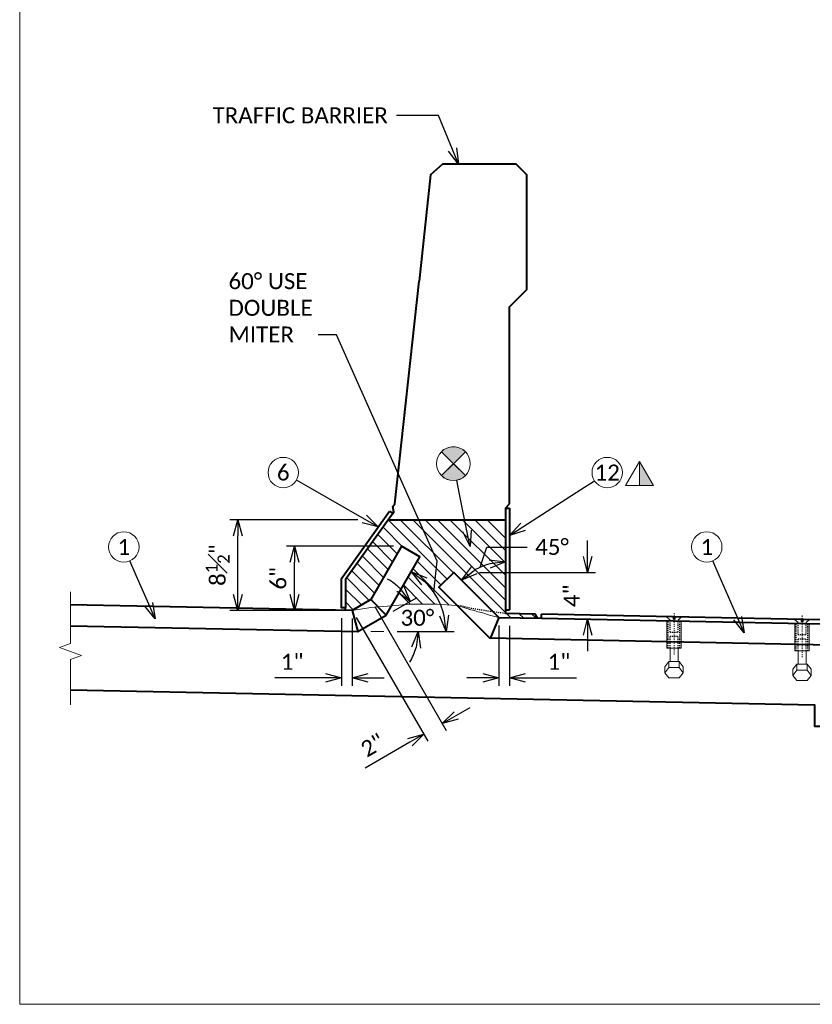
# Model space of a CAD drawing. Header units: metres. Extents: x -138 to 797, y -50 to 519.
# Tile 163 of 256: x -113 to -39, y 267 to 359. Entities that reach past the tile are written whole.
import ezdxf
from ezdxf import colors
from ezdxf.entities.mleader import LeaderData, LeaderLine
from ezdxf.enums import TextEntityAlignment as Align
from ezdxf.math import Vec2, Vec3

# ---------------------------------------------------------------- set-up
doc = ezdxf.new("R2010")
doc.units = ezdxf.units.M
doc.header["$MEASUREMENT"] = 0
doc.linetypes.add('Wisdot2', pattern=[0.125, 0.0625, -0.0625])
doc.linetypes.add('Wisdot4', pattern=[0.28125, 0.125, -0.0625, 0.03125, -0.0625])
for name, color, linetype, lineweight in [('B_ANNO_BREAK', 7, 'Continuous', 18), ('B_ANNO_DIM', 7, 'Continuous', 18), ('B_ANNO_SYMB', 7, 'Continuous', 18), ('B_ANNO_TEXT', 7, 'Continuous', 18), ('B_CNTR', 1, 'Wisdot4', 18), ('B_DETAIL', 7, 'Continuous', 18), ('B_DETAIL_HIDDEN', 7, 'Wisdot2', 25), ('B_DETAIL_OBJ', 7, 'Continuous', 40)]:
    doc.layers.add(name, color=color, linetype=linetype, lineweight=lineweight)
doc.layers.add('B_ANNO_NOPLOT', color=47, linetype='Continuous', lineweight=18, plot=False)
doc.styles.add('Annotative', font='calibri.ttf', dxfattribs={"height": 0.0625})
doc.styles.get("Standard").update_dxf_attribs({"font": 'calibri.ttf'})
doc.dimstyles.new('Annotative', dxfattribs={"dimscale": 0, "dimtxt": 0.0625, "dimasz": 0.0625, "dimexe": 0.03125, "dimexo": 0.03125, "dimgap": 0.03125, "dimtad": 1, "dimdec": 3, "dimzin": 3, "dimdsep": 46, "dimlunit": 4, "dimtxsty": 'Standard', "dimblk": 'OPEN30', "dimcen": 0.03125, "dimaunit": 1, "dimadec": 0, "dimazin": 3, "dimtfac": 0.75, "dimtdec": 3, "dimtofl": 0, "dimtmove": 0, "dimatfit": 3, "dimldrblk": 'OPEN30', "dimfxl": 1, "dimtfill": 1, "dimfrac": 1, "dimtolj": 1, "dimtzin": 0, "dimarcsym": 0})

# ---------------------------------------------------------------- blocks, each defined once
blk = doc.blocks.new('INS_JTSS_ATGRSDWK+SF_BASE')
at = {"layer": 'B_ANNO_NOPLOT', "flags": 128}
blk.add_lwpolyline([(0, 0), (0, 252), (323.9277, 252), (323.9277, 238.8552), (378, 238.8552), (378, 40.4996), (316.5708, 40.4996), (316.5708, 0)], close=True, dxfattribs=at)
at = {"layer": 'B_ANNO_DIM', "lineweight": 30}
blk.add_attdef('DIM7', text='', height=1.5, rotation=90, dxfattribs=at).set_placement((10.2845, -92.1878), align=Align.MIDDLE_CENTER)
for tag, p in [('BAR1', (10.7294, -248.1165)), ('BAR3', (129.0984, -257.5272))]:
    blk.add_attdef(tag, text='', height=1.5, dxfattribs=at).set_placement(p, align=Align.TOP_LEFT)
at = {"layer": 'B_ANNO_DIM', "style": 'Annotative'}
for tag, p in [('BAR2', (96.1024, -274.8563)), ('BAR4', (122.9444, -296.1127))]:
    blk.add_attdef(tag, text='', height=1.5, dxfattribs=at).set_placement(p, align=Align.TOP_LEFT)
at = {"layer": 'B_ANNO_TEXT', "style": 'Annotative'}
for tag, p in [('SS', (321.0554, -84.683)), ('BID#', (275.9705, -312.1489))]:
    blk.add_attdef(tag, p, '', height=1.5, dxfattribs=at)
blk = doc.blocks.new('_Open30')
at = {"color": 0, "linetype": 'ByBlock', "lineweight": -2}
for p, q in [((-1, 0.268), (0, 0)), ((0, 0), (-1, -0.268)), ((0, 0), (-1, 0))]:
    blk.add_line(p, q, dxfattribs=at)
blk = doc.blocks.new('bent bolt - section')
at = {"layer": 'B_CNTR', "ltscale": 0.25}
blk.add_line((0, -0.876), (0, 3.062), dxfattribs=at)
at = {"layer": 'B_DETAIL'}
for p, q in [((-0.708, 2.659), (-0.097, 2.659)), ((-0.708, 2.659), (-0.097, 2.659)), ((-0.708, 2.659), (-0.375, 2.368)), ((-0.675, -0.274), (-0.675, 2.269)), ((-0.096, 2.659), (-0.096, 2.465)), ((-0.096, 2.659), (-0.096, 2.465)), ((-0.096, 2.465), (0.097, 2.465)), ((-0.096, 2.465), (0.097, 2.465)), ((0.097, 2.465), (0.097, 2.659)), ((0.097, 2.465), (0.097, 2.659)), ((0.708, 2.659), (0.097, 2.659)), ((0.708, 2.659), (0.375, 2.368)), ((0.675, -0.274), (0.675, 2.296)), ((0.675, -0.274), (-0.675, -0.274)), ((-0.375, -0.274), (-0.375, -1.525)), ((0.375, -0.274), (0.375, -1.525)), ((-0.493, -1.525), (-0.866, -2.01)), ((-0.493, -2.092), (-0.493, -1.525)), ((0.493, -1.525), (-0.493, -1.525)), ((0.493, -2.092), (0.493, -1.525)), ((0.866, -2.01), (0.493, -1.525)), ((-0.866, -2.577), (-0.866, -2.01)), ((-0.493, -2.092), (-0.866, -2.577)), ((-0.866, -2.577), (-0.493, -3.062)), ((0.493, -2.092), (-0.493, -2.092)), ((0.866, -2.577), (0.493, -2.092)), ((0.493, -3.062), (0.866, -2.577)), ((0.866, -2.577), (0.866, -2.01)), ((-0.493, -3.062), (0.493, -3.062))]:
    blk.add_line(p, q, dxfattribs=at)
at = {"layer": 'B_DETAIL_HIDDEN', "ltscale": 0.25}
for p, q in [((-0.55, -0.274), (-0.55, 2.271)), ((-0.375, 1.239), (-0.375, 2.368)), ((0.375, 1.239), (0.375, 2.368)), ((0.55, -0.274), (0.55, 2.293)), ((0.375, 1.239), (-0.375, 1.239)), ((-0.375, -0.274), (-0.375, 0.856)), ((0.375, 0.856), (-0.375, 0.856)), ((0.375, -0.274), (0.375, 0.856))]:
    blk.add_line(p, q, dxfattribs=at)
blk = doc.blocks.new('*D3100')
at = {"layer": 'B_ANNO_DIM', "color": 0, "lineweight": -2, "transparency": 16777216}
for p, q in [((30.178, 36.199), (30.178, 29.867)), ((31.183, 36.179), (31.183, 29.867)), ((28.678, 30.617), (23.913, 30.617)), ((32.683, 30.617), (34.183, 30.617))]:
    blk.add_line(p, q, dxfattribs=at)
at = {"layer": 'Defpoints', "color": 0, "transparency": 16777216}
for p in [(30.178, 36.949), (31.183, 36.929), (31.183, 30.617)]:
    blk.add_point(p, dxfattribs=at)
at = {"layer": 'B_ANNO_DIM', "color": 0, "lineweight": -2, "transparency": 16777216, "xscale": 1.5, "yscale": 1.5, "zscale": 1.5}
blk.add_blockref('_Open30', (30.178, 30.617), dxfattribs=at)
at = {"layer": 'B_ANNO_DIM', "color": 0, "lineweight": -2, "transparency": 16777216, "xscale": 1.5, "yscale": 1.5, "zscale": 1.5, "rotation": 180}
blk.add_blockref('_Open30', (31.183, 30.617), dxfattribs=at)
at = {"layer": 'B_ANNO_DIM', "color": 0, "transparency": 16777216, "insert": (25.546, 32.118), "char_height": 1.5, "attachment_point": 5, "bg_fill": 3, "box_fill_scale": 1.25, "bg_fill_color": 256, "bg_fill_true_color": 13158600, "bg_fill_transparency": 0}
blk.add_mtext('\\A1;1"', dxfattribs=at)
blk = doc.blocks.new('*D2961')
at = {"layer": 'B_ANNO_DIM', "color": 0, "lineweight": -2, "transparency": 16777216}
for p, q in [((33.284, 37.299), (39.999, 25.677)), ((31.559, 36.28), (38.263, 24.674)), ((40.922, 27.076), (42.221, 27.827)), ((36.589, 24.573), (32.403, 22.155))]:
    blk.add_line(p, q, dxfattribs=at)
at = {"layer": 'Defpoints', "color": 0, "transparency": 16777216}
for p in [(32.909, 37.948), (31.183, 36.929), (39.623, 26.326)]:
    blk.add_point(p, dxfattribs=at)
at = {"layer": 'B_ANNO_DIM', "color": 0, "lineweight": -2, "transparency": 16777216, "xscale": 1.5, "yscale": 1.5, "zscale": 1.5}
for p, rotation in [((39.623, 26.326), 210.0150585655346), ((37.888, 25.324), 30.01505856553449)]:
    blk.add_blockref('_Open30', p, dxfattribs=dict(at, rotation=rotation))
at = {"layer": 'B_ANNO_DIM', "color": 0, "transparency": 16777216, "insert": (33.093, 24.294), "char_height": 1.5, "attachment_point": 5, "rotation": 30.01506, "bg_fill": 3, "box_fill_scale": 1.25, "bg_fill_color": 256, "bg_fill_true_color": 13158600, "bg_fill_transparency": 0}
blk.add_mtext('\\A1;2"', dxfattribs=at)
blk = doc.blocks.new('*D2973')
at = {"layer": 'B_ANNO_DIM', "color": 0, "lineweight": -2, "transparency": 16777216}
for p, q in [((44.923, 35.516), (44.923, 29.867)), ((45.928, 35.508), (45.928, 29.867)), ((43.423, 30.617), (41.923, 30.617)), ((47.428, 30.617), (52.193, 30.617))]:
    blk.add_line(p, q, dxfattribs=at)
at = {"layer": 'Defpoints', "color": 0, "transparency": 16777216}
for p in [(44.923, 36.266), (45.928, 36.258), (45.928, 30.617)]:
    blk.add_point(p, dxfattribs=at)
at = {"layer": 'B_ANNO_DIM', "color": 0, "lineweight": -2, "transparency": 16777216, "xscale": 1.5, "yscale": 1.5, "zscale": 1.5}
blk.add_blockref('_Open30', (44.923, 30.617), dxfattribs=at)
at = {"layer": 'B_ANNO_DIM', "color": 0, "lineweight": -2, "transparency": 16777216, "xscale": 1.5, "yscale": 1.5, "zscale": 1.5, "rotation": 180}
blk.add_blockref('_Open30', (45.928, 30.617), dxfattribs=at)
at = {"layer": 'B_ANNO_DIM', "color": 0, "transparency": 16777216, "insert": (50.561, 32.118), "char_height": 1.5, "attachment_point": 5, "bg_fill": 3, "box_fill_scale": 1.25, "bg_fill_color": 256, "bg_fill_true_color": 13158600, "bg_fill_transparency": 0}
blk.add_mtext('\\A1;1"', dxfattribs=at)
blk = doc.blocks.new('*D3151')
at = {"layer": 'B_ANNO_DIM', "color": 0, "lineweight": -2, "transparency": 16777216}
for p, q in [((53.249, 42.001), (53.249, 43.501)), ((43.11, 40.501), (53.999, 40.501)), ((53.249, 34.612), (53.249, 33.112))]:
    blk.add_line(p, q, dxfattribs=at)
at = {"layer": 'Defpoints', "color": 0, "transparency": 16777216}
for p in [(42.36, 40.501), (53.249, 40.501), (53.249, 36.112)]:
    blk.add_point(p, dxfattribs=at)
at = {"layer": 'B_ANNO_DIM', "color": 0, "lineweight": -2, "transparency": 16777216, "xscale": 1.5, "yscale": 1.5, "zscale": 1.5}
for p, rotation in [((53.249, 40.501), 270), ((53.249, 36.112), 90)]:
    blk.add_blockref('_Open30', p, dxfattribs=dict(at, rotation=rotation))
at = {"layer": 'B_ANNO_DIM', "color": 0, "transparency": 16777216, "insert": (51.746, 38.307), "char_height": 1.5, "attachment_point": 5, "rotation": 90, "bg_fill": 3, "box_fill_scale": 1.25, "bg_fill_color": 256, "bg_fill_true_color": 13158600, "bg_fill_transparency": 0}
blk.add_mtext('\\A1;4"', dxfattribs=at)
blk = doc.blocks.new('circle half diag solid')
at = {"layer": 'B_ANNO_SYMB'}
h = blk.add_hatch(color=256, dxfattribs=at)
h.dxf.hatch_style = 1
h.paths.add_polyline_path([(1.123, 1.123), (1.123, 1.124, 0.414216), (-1.123, 1.124), (-1.123, 1.123), (0, 0)])
h.paths.add_polyline_path([(0, 0), (-1.122, -1.122, 0.413943), (1.122, -1.122)])
for p, q in [((-1.123, 1.123), (1.123, -1.123)), ((1.123, 1.123), (-1.123, -1.123))]:
    blk.add_line(p, q, dxfattribs=at)
at = {"layer": 'B_ANNO_SYMB', "flags": 128}
for points in [[(0, 0), (1.123, 1.123), (1.123, 1.124, 0.414216), (-1.123, 1.124), (-1.123, 1.123), (0, 0)], [(1.123, -1.123), (0, 0), (-1.123, -1.123), (-1.123, -1.122, 0.414211), (1.123, -1.123)]]:
    blk.add_lwpolyline(points, format="xyb", dxfattribs=at)
at = {"layer": 'B_ANNO_SYMB'}
blk.add_circle((0, 0.001), 1.588, dxfattribs=at)
blk = doc.blocks.new('*D3167')
at = {"layer": 'B_ANNO_DIM', "color": 0, "lineweight": -2, "transparency": 16777216}
blk.add_line((35.392, 34.948), (40.721, 34.948), dxfattribs=at)
blk.add_arc((33.487, 34.948), 6.484, 13.2852, 46.70595, dxfattribs=at)
at = {"layer": 'Defpoints', "color": 0, "transparency": 16777216}
for p in [(37.53, 41.948), (39.58, 37.166), (34.375, 36.485), (32.931, 34.948), (34.642, 34.948)]:
    blk.add_point(p, dxfattribs=at)
at = {"layer": 'B_ANNO_DIM', "color": 0, "lineweight": -2, "transparency": 16777216, "xscale": 1.5, "yscale": 1.5, "zscale": 1.5}
for p, rotation in [((36.73, 40.563), 143.3485519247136), ((39.971, 34.948), 276.64259854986)]:
    blk.add_blockref('_Open30', p, dxfattribs=dict(at, rotation=rotation))
blk = doc.blocks.new('*D3014')
at = {"layer": 'B_ANNO_DIM', "color": 0, "lineweight": -2, "transparency": 16777216}
blk.add_line((35.024, 36.86), (37.257, 38.15), dxfattribs=at)
for start, end in [(45.26852, 60.5237), (329.48965, 344.74482)]:
    blk.add_arc((31.715, 34.948), 5.65, start, end, dxfattribs=at)
at = {"layer": 'Defpoints', "color": 0, "transparency": 16777216}
for p in [(34.375, 36.485), (37.28, 35.93), (31.715, 34.948), (32.931, 34.948), (37.366, 34.948)]:
    blk.add_point(p, dxfattribs=at)
at = {"layer": 'B_ANNO_DIM', "color": 0, "lineweight": -2, "transparency": 16777216, "xscale": 1.5, "yscale": 1.5, "zscale": 1.5}
for p, rotation in [((36.608, 37.775), 307.6409298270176), ((37.366, 34.948), 82.37241137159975)]:
    blk.add_blockref('_Open30', p, dxfattribs=dict(at, rotation=rotation))
blk = doc.blocks.new('_None')
blk = doc.blocks.new('*D2953')
at = {"layer": 'B_ANNO_DIM', "color": 0, "lineweight": -2, "transparency": 16777216}
blk.add_arc((45.553, 35.653), 5.838, 104.76266, 120.23734, dxfattribs=at)
at = {"layer": 'Defpoints', "color": 0, "transparency": 16777216}
for p in [(45.553, 46.529), (42.634, 40.709), (40.705, 40.501), (44.928, 36.278), (45.553, 36.645)]:
    blk.add_point(p, dxfattribs=at)
at = {"layer": 'B_ANNO_DIM', "color": 0, "lineweight": -2, "transparency": 16777216, "xscale": 1.5, "yscale": 1.5, "zscale": 1.5}
for p, rotation in [((45.553, 41.491), 7.381331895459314), ((41.425, 39.781), 217.6186681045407)]:
    blk.add_blockref('_Open30', p, dxfattribs=dict(at, rotation=rotation))
blk = doc.blocks.new('triangle half solid')
at = {"layer": 'B_ANNO_SYMB'}
blk.add_hatch(color=256, dxfattribs=at).paths.add_polyline_path([(0, 1.15), (1.314, -1.12), (0, -1.12)])
at = {"layer": 'B_ANNO_SYMB', "flags": 128}
for points in [[(1.314, -1.12), (-1.314, -1.12), (0, 1.15), (1.314, -1.12)], [(0, 1.15), (1.314, -1.12), (0, -1.12), (0, 1.15)]]:
    blk.add_lwpolyline(points, dxfattribs=at)
blk = doc.blocks.new('*D2968')
at = {"layer": 'B_ANNO_DIM', "color": 0, "lineweight": -2, "transparency": 16777216}
for p, q in [((35.047, 42.948), (25.02, 42.948)), ((25.77, 38.442), (25.77, 41.448))]:
    blk.add_line(p, q, dxfattribs=at)
at = {"layer": 'Defpoints', "color": 0, "transparency": 16777216}
for p in [(25.77, 42.948), (35.797, 42.948), (25.77, 36.942)]:
    blk.add_point(p, dxfattribs=at)
at = {"layer": 'B_ANNO_DIM', "color": 0, "lineweight": -2, "transparency": 16777216, "xscale": 1.5, "yscale": 1.5, "zscale": 1.5}
for p, rotation in [((25.77, 42.948), 90), ((25.77, 36.942), 270)]:
    blk.add_blockref('_Open30', p, dxfattribs=dict(at, rotation=rotation))
at = {"layer": 'B_ANNO_DIM', "color": 0, "transparency": 16777216, "insert": (24.252, 39.945), "char_height": 1.5, "attachment_point": 5, "rotation": 90, "bg_fill": 3, "box_fill_scale": 1.25, "bg_fill_color": 256, "bg_fill_true_color": 13158600, "bg_fill_transparency": 0}
blk.add_mtext('\\A1;6"', dxfattribs=at)
blk = doc.blocks.new('*D2992')
at = {"layer": 'B_ANNO_DIM', "color": 0, "lineweight": -2, "transparency": 16777216}
for p, q in [((31.705, 45.434), (19.697, 45.434)), ((20.447, 38.442), (20.447, 43.934)), ((29.804, 36.942), (19.697, 36.942))]:
    blk.add_line(p, q, dxfattribs=at)
at = {"layer": 'Defpoints', "color": 0, "transparency": 16777216}
for p in [(20.447, 45.434), (32.455, 45.434), (30.554, 36.942)]:
    blk.add_point(p, dxfattribs=at)
at = {"layer": 'B_ANNO_DIM', "color": 0, "lineweight": -2, "transparency": 16777216, "xscale": 1.5, "yscale": 1.5, "zscale": 1.5}
for p, rotation in [((20.447, 45.434), 90), ((20.447, 36.942), 270)]:
    blk.add_blockref('_Open30', p, dxfattribs=dict(at, rotation=rotation))
at = {"layer": 'B_ANNO_DIM', "color": 0, "transparency": 16777216, "insert": (18.554, 41.188), "char_height": 1.5, "attachment_point": 5, "rotation": 90, "bg_fill": 3, "box_fill_scale": 1.25, "bg_fill_color": 256, "bg_fill_true_color": 13158600, "bg_fill_transparency": 0}
blk.add_mtext('\\A1;8{\\H0.75x;\\S1#2;}"', dxfattribs=at)
blk = doc.blocks.new('*U1773')
at = {"layer": 'B_ANNO_NOPLOT', "flags": 128}
blk.add_lwpolyline([(0, 0), (0, 252), (323.9277, 252), (323.9277, 238.8552), (378, 238.8552), (378, 40.4996), (316.5708, 40.4996), (316.5708, 0)], close=True, dxfattribs=at)
at = {"layer": 'B_DETAIL_OBJ', "flags": 128}
blk.add_lwpolyline([(45.9281, 46.9251), (45.9281, 65.4089), (47.5531, 67.0339), (47.5531, 77.7843), (46.5531, 78.7839), (39.6356, 78.7839), (38.5277, 77.7902), (37.4456, 67.8233)], dxfattribs=at)
at = {"layer": 'B_ANNO_DIM'}
ml = blk.add_multileader_mtext('Standard', dxfattribs=at)
ml.set_content('TRAFFIC BARRIER', color=256)
ml.set_leader_properties()
ml.set_arrow_properties(name='OPEN30')
ml.build(insert=Vec2(0, 0))
ml.multileader.update_dxf_attribs({"text_right_attachment_type": 3, "dogleg_length": 0.0625, "arrow_head_size": 1.5, "scale": 24})
ctx = ml.context
ctx.base_point, ctx.scale, ctx.char_height, ctx.arrow_head_size, ctx.landing_gap_size, ctx.plane_origin = Vec3(17.3334, 83.3602), 24, 1.5, 1.5, 0.75, Vec3(41.1285, 78.7905)
ctx.right_attachment = 3
notes = []
notes.append((ctx, [(0, (1, 1, 0), (36.8415, 83.3486), (-1, 0), 1.5, [(0, [(41.1416, 78.7839), (39.2607, 83.3486), (38.3672, 83.3486)], 0, [])])]))
ctx.mtext.insert, ctx.mtext.flow_direction = Vec3(18.0834, 84.1194), 5
for ctx, leaders in notes:
    for number, flags, end, landing, length, lines in leaders:
        leader = LeaderData()
        leader.index, (leader.has_last_leader_line, leader.has_dogleg_vector, leader.attachment_direction) = number, flags
        leader.last_leader_point, leader.dogleg_vector, leader.dogleg_length = Vec3(end), Vec3(landing), length
        for number, points, colour, breaks in lines:
            line = LeaderLine()
            line.index, line.vertices, line.color, line.breaks = number, Vec3.list(points), colors.encode_raw_color(colour), breaks
            leader.lines.append(line)
        ctx.leaders.append(leader)
blk = doc.blocks.new('*U2946')
at = {"layer": 'B_ANNO_BREAK', "flags": 128}
blk.add_lwpolyline([(4.7722, 28.0907), (4.7722, 32.3443), (5.8031, 32.7195), (3.7412, 33.47), (4.7722, 33.8452), (4.7722, 38.685)], dxfattribs=at)
at = {"layer": 'B_ANNO_NOPLOT', "flags": 128}
blk.add_lwpolyline([(0, 0), (0, 252), (323.9277, 252), (323.9277, 238.8552), (378, 238.8552), (378, 40.4996), (316.5708, 40.4996), (316.5708, 0)], close=True, dxfattribs=at)
at = {"layer": 'B_ANNO_SYMB'}
for centre in [(24.7114, 49.8667), (55.085, 49.8667), (9.7609, 42.8887), (64.4203, 42.8887)]:
    blk.add_circle(centre, 1.4255, dxfattribs=at)
at = {"layer": 'B_DETAIL'}
for p, q in [((34.5477, 45.4194), (40.0855, 39.8816)), ((35.6826, 45.4484), (40.6674, 40.4636)), ((36.8465, 45.4484), (45.5531, 36.7418)), ((38.0104, 45.4484), (45.5531, 37.9057)), ((39.1743, 45.4484), (45.5531, 39.0696)), ((40.3382, 45.4484), (45.5531, 40.2336)), ((41.5021, 45.4484), (45.5531, 41.3975)), ((42.6661, 45.4484), (45.5531, 42.5614)), ((43.83, 45.4484), (45.5531, 43.7253)), ((34.0655, 44.7377), (35.9333, 42.8699)), ((33.5805, 44.0587), (35.3922, 42.2471)), ((32.6106, 42.7008), (34.5399, 40.7716)), ((33.0956, 43.3798), (34.966, 41.5093)), ((32.1257, 42.0219), (34.1137, 40.0338)), ((31.1557, 40.664), (33.2615, 38.5583)), ((31.6407, 41.3429), (33.6876, 39.296)), ((36.8879, 40.8362), (40.2789, 37.4453)), ((37.2829, 41.5203), (39.5035, 39.2996)), ((30.6708, 39.985), (32.7813, 37.8745)), ((36.4306, 40.0447), (38.938, 37.5374)), ((30.5542, 38.9377), (32.0436, 37.4483)), ((36.0045, 39.3069), (37.7741, 37.5374)), ((35.5784, 38.5692), (36.6101, 37.5374)), ((30.5542, 37.7354), (31.2815, 37.0081)), ((45.652, 36.6429), (46.0392, 36.2557)), ((46.8394, 36.6194), (47.2271, 36.2317)), ((48.0268, 36.5959), (48.415, 36.2078))]:
    blk.add_line(p, q, dxfattribs=at)
at = {"layer": 'B_DETAIL', "flags": 128}
blk.add_lwpolyline([(44.9281, 36.2781), (44.0593, 36.5017), (43.3234, 36.7346), (42.9493, 36.799), (42.6421, 36.918), (42.2853, 36.9873), (41.3512, 37.3094), (40.9213, 37.3863), (39.1281, 37.5374), (37.7741, 37.5374), (36.6101, 37.5374), (35.5467, 37.437), (34.8873, 37.3723), (32.924, 37.2202), (31.1834, 36.9293)], dxfattribs=at)
at = {"layer": 'B_DETAIL_HIDDEN', "ltscale": 0.5, "flags": 128}
blk.add_lwpolyline([(45.5517, 36.6449), (43.9845, 36.8611), (42.3292, 37.1211), (41.368, 37.3529), (41.0423, 37.3772)], dxfattribs=at)
at = {"layer": 'B_DETAIL_OBJ'}
for p, q in [((45.5531, 46.5292), (45.5531, 36.6448)), ((45.5532, 46.5292), (45.9281, 46.9251)), ((45.5532, 46.5292), (45.9282, 46.5292)), ((45.9281, 46.5292), (45.9281, 37.0022)), ((34.5732, 45.4484), (45.5532, 45.4484)), ((34.3742, 36.4844), (32.9092, 37.9484)), ((45.5531, 37.0022), (45.9281, 37.0022)), ((31.1834, 36.9293), (31.7152, 34.9484)), ((44.9281, 36.2781), (44.1119, 34.3076)), ((48.3282, 36.5899), (45.5517, 36.6449)), ((48.5375, 36.2062), (48.3282, 36.5899)), ((48.9282, 36.1984), (48.9282, 36.5726)), ((115.9532, 35.2324), (48.9282, 36.5726))]:
    blk.add_line(p, q, dxfattribs=at)
at = {"layer": 'B_DETAIL_OBJ', "flags": 128}
for points in [[(34.9918, 46.0345), (35.0742, 46.1499), (34.9872, 46.6739), (35.1785, 46.9423), (37.4456, 67.8233)], [(4.7722, 35.4882), (31.7152, 34.9484), (34.3746, 36.4846), (37.5302, 41.9484), (35.7972, 42.9484), (32.9092, 37.9484), (31.1834, 36.9293), (4.7722, 37.4566)], [(88.0532, 33.4444), (44.0944, 34.3251), (39.3117, 39.1078), (40.705, 40.5012), (44.9281, 36.2781), (48.9282, 36.1984)], [(48.9282, 36.1984), (124.4542, 34.686), (124.4542, 32.7157), (91.0532, 33.3844)], [(123.0634, 26.8213), (104.5532, 25.5604), (104.5532, 26.0604), (74.5532, 26.0604), (74.5532, 28.0604), (4.7722, 29.457)]]:
    blk.add_lwpolyline(points, dxfattribs=at)
at = {"xscale": -1}
blk.add_blockref('circle half diag solid', (40.6616, 50.6989), dxfattribs=at)
at = {"color": 7, "linetype": 'Continuous', "lineweight": 18, "xscale": -1}
for p in [(61.3532, 33.6652), (73.3532, 33.4252)]:
    blk.add_blockref('bent bolt - section', p, dxfattribs=at)
at = {"layer": 'B_ANNO_DIM'}
blk.add_blockref('triangle half solid', (58.1086, 49.7589), dxfattribs=at)
at = {"layer": 'B_ANNO_TEXT', "char_height": 1.5, "width": 3.563823, "attachment_point": 5, "style": 'Annotative'}
for s, insert in [('6', (24.7114, 49.8667)), ('12', (55.085, 49.8667)), ('1', (9.7609, 42.8887)), ('1', (64.4203, 42.8887))]:
    blk.add_mtext(s, dxfattribs=dict(at, insert=insert))
at = {"layer": 'B_ANNO_TEXT', "style": 'Annotative'}
blk.add_attdef('DIM4', text='', height=1.5, dxfattribs=at).set_placement((77.0824, 152.5336), align=Align.MIDDLE_CENTER)
at = {"layer": 'B_ANNO_DIM'}
ml = blk.add_multileader_mtext('Standard', dxfattribs=at)
ml.set_content('60%%D USE\\PDOUBLE\\PMITER', color=256)
ml.set_leader_properties()
ml.set_arrow_properties(name='NONE')
ml.build(insert=Vec2(0, 0))
ml.multileader.update_dxf_attribs({"text_right_attachment_type": 3, "dogleg_length": 0.0625, "arrow_head_size": 1.5, "scale": 24})
ctx = ml.context
ctx.base_point, ctx.scale, ctx.char_height, ctx.arrow_head_size, ctx.landing_gap_size, ctx.plane_origin = Vec3(18.83, 67.8118), 24, 1.5, 1.5, 0.75, Vec3(38.8136, 38.6455)
ctx.right_attachment = 3
notes = []
notes.append((ctx, [(0, (1, 1, 0), (29.4743, 62.7818), (-1, 0), 1.5, [(0, [(38.8136, 38.6455), (39.1377, 41.5421), (29.7059, 62.7818)], 0, [])])]))
ctx.mtext.insert, ctx.mtext.flow_direction = Vec3(19.58, 68.5653), 5
ml = blk.add_multileader_mtext('Standard', dxfattribs=at)
ml.set_content('', color=256)
ml.set_leader_properties()
ml.set_arrow_properties(name='OPEN30')
ml.build(insert=Vec2(0, 0))
ml.multileader.update_dxf_attribs({"text_right_attachment_type": 3, "dogleg_length": 0.0625, "arrow_head_size": 1.5, "scale": 24})
ctx = ml.context
ctx.base_point, ctx.scale, ctx.char_height, ctx.arrow_head_size, ctx.landing_gap_size, ctx.plane_origin, ctx.plane_x_axis, ctx.plane_y_axis = Vec3(53.8866, 49.0946), 24, 1.5, 1.5, 0.75, Vec3(49.7021, 46.3985), Vec3(0.8406249, 0.5416178), Vec3(-0.5416178, 0.8406249)
ctx.right_attachment = 3
notes.append((ctx, [(0, (1, 1, 0), (52.6257, 48.2822), (0.8406249, 0.5416178), 1.5, [(0, [(45.9281, 43.9669), (52.6257, 48.2822), (52.6257, 48.2822)], 0, [])])]))
ctx.mtext.insert, ctx.mtext.text_direction, ctx.mtext.rotation, ctx.mtext.flow_direction = Vec3(54.9233, 48.8703), Vec3(-0.8406249, -0.5416178), 3.7139531, 5
ml = blk.add_multileader_mtext('Standard', dxfattribs=at)
ml.set_content('', color=256)
ml.set_leader_properties()
ml.set_arrow_properties(name='OPEN30')
ml.build(insert=Vec2(0, 0))
ml.multileader.update_dxf_attribs({"text_right_attachment_type": 3, "dogleg_length": 0.0625, "arrow_head_size": 1.5, "scale": 24})
ctx = ml.context
ctx.base_point, ctx.scale, ctx.char_height, ctx.arrow_head_size, ctx.landing_gap_size, ctx.plane_origin, ctx.plane_x_axis, ctx.plane_y_axis = Vec3(9.7312, 42.957), 24, 1.5, 1.5, 0.75, Vec3(12.3108, 37.0149), Vec3(0.3982107, -0.917294), Vec3(0.917294, 0.3982107)
ctx.right_attachment = 3
notes.append((ctx, [(0, (1, 1, 0), (10.9258, 40.2051), (-0.3982107, 0.917294), 1.5, [(0, [(12.6931, 36.1342), (10.9258, 40.2051), (10.9258, 40.2051)], 0, [])])]))
ctx.mtext.insert, ctx.mtext.text_direction, ctx.mtext.rotation, ctx.mtext.flow_direction = Vec3(10.7178, 42.5677), Vec3(0.3982107, -0.917294), 5.1219544, 5
ml = blk.add_multileader_mtext('Standard', dxfattribs=at)
ml.set_content('', color=256)
ml.set_leader_properties()
ml.set_arrow_properties(name='OPEN30')
ml.build(insert=Vec2(0, 0))
ml.multileader.update_dxf_attribs({"text_right_attachment_type": 3, "dogleg_length": 0.0625, "arrow_head_size": 1.5, "scale": 24})
ctx = ml.context
ctx.base_point, ctx.scale, ctx.char_height, ctx.arrow_head_size, ctx.landing_gap_size, ctx.plane_origin, ctx.plane_x_axis, ctx.plane_y_axis = Vec3(64.3906, 42.957), 24, 1.5, 1.5, 0.75, Vec3(66.9702, 37.0149), Vec3(0.3982107, -0.917294), Vec3(0.917294, 0.3982107)
ctx.right_attachment = 3
notes.append((ctx, [(0, (1, 1, 0), (65.5852, 40.2051), (-0.3982107, 0.917294), 1.5, [(0, [(67.9139, 34.8409), (65.5852, 40.2051), (65.5852, 40.2051)], 0, [])])]))
ctx.mtext.insert, ctx.mtext.text_direction, ctx.mtext.rotation, ctx.mtext.flow_direction = Vec3(65.3772, 42.5677), Vec3(0.3982107, -0.917294), 5.1219544, 5
for ctx, leaders in notes:
    for number, flags, end, landing, length, lines in leaders:
        leader = LeaderData()
        leader.index, (leader.has_last_leader_line, leader.has_dogleg_vector, leader.attachment_direction) = number, flags
        leader.last_leader_point, leader.dogleg_vector, leader.dogleg_length = Vec3(end), Vec3(landing), length
        for number, points, colour, breaks in lines:
            line = LeaderLine()
            line.index, line.vertices, line.color, line.breaks = number, Vec3.list(points), colors.encode_raw_color(colour), breaks
            leader.lines.append(line)
        ctx.leaders.append(leader)
dim = blk.add_linear_dim(base=(31.1834, 30.6166), p1=(30.1782, 36.9494), p2=(31.1834, 36.9293), dimstyle='Annotative', dxfattribs=at)
dim.commit()
dim.dimension.update_dxf_attribs({"geometry": '*D3100', "text_midpoint": (25.5455, 30.6166), "dimtype": 160})
dim = blk.add_linear_dim(base=(39.6234, 26.3262), p1=(31.1834, 36.9293), p2=(32.9092, 37.9484), angle=30.015059, dimstyle='Annotative', dxfattribs=at)
dim.commit()
dim.dimension.update_dxf_attribs({"geometry": '*D2961', "text_midpoint": (33.8466, 22.9889), "dimtype": 160})
blk.add_line((32.9315, 34.9484), (34.1477, 34.9484), dxfattribs=at)
at = {"layer": 'B_ANNO_DIM', "insert": (54.2317, 36.9996), "char_height": 1.5, "width": 33.886937, "attachment_point": 3, "style": 'Annotative'}
blk.add_mtext('\\pxqc;30%%D', dxfattribs=at)
at = {"layer": 'B_ANNO_DIM'}
for base, line1, line2, picture, middle in [((39.5801, 37.1656), ((34.3746, 36.4846), (37.5302, 41.9484)), ((32.9315, 34.9484), (34.6423, 34.9484)), '*D3167', (-12.4004, 52.8592)), ((37.2797, 35.93), ((31.7152, 34.9484), (34.3746, 36.4846)), ((32.9315, 34.9484), (37.3656, 34.9484)), '*D3014', (-25.0518, 45.3117))]:
    dim = blk.add_angular_dim_2l(base=base, line1=line1, line2=line2, text=' ', dimstyle='Annotative', dxfattribs=at)
    dim.commit()
    dim.dimension.update_dxf_attribs({"geometry": picture, "text_midpoint": middle})
dim = blk.add_linear_dim(base=(45.9281, 30.6166), p1=(44.923, 36.2657), p2=(45.9281, 36.2582), dimstyle='Annotative', dxfattribs=at)
dim.commit()
dim.dimension.update_dxf_attribs({"geometry": '*D2973', "text_midpoint": (50.5608, 30.6166), "dimtype": 160})
dim = blk.add_linear_dim(base=(53.2493, 40.5012), p1=(53.2493, 36.1119), p2=(42.3596, 40.5012), angle=90, text='4"', dimstyle='Annotative', dxfattribs=at)
dim.commit()
dim.dimension.update_dxf_attribs({"geometry": '*D3151', "text_midpoint": (51.7458, 38.3065)})
dim = blk.add_linear_dim(base=(25.7702, 42.9484), p1=(25.7702, 36.9417), p2=(35.7972, 42.9484), angle=90, dimstyle='Annotative', dxfattribs=at)
dim.commit()
dim.dimension.update_dxf_attribs({"geometry": '*D2968', "text_midpoint": (24.2523, 39.9451)})
dim = blk.add_angular_dim_2l(base=(42.6342, 40.7088), line1=((45.5531, 46.5292), (45.5531, 36.6448)), line2=((40.705, 40.5012), (44.9281, 36.2781)), text=' ', dimstyle='Annotative', dxfattribs=at)
dim.commit()
dim.dimension.update_dxf_attribs({"geometry": '*D2953', "text_midpoint": (54.9674, 21.2946)})
dim = blk.add_linear_dim(base=(20.4472, 45.4338), p1=(30.5542, 36.9419), p2=(32.4553, 45.4338), angle=90, dimstyle='Annotative', dxfattribs=at)
dim.commit()
dim.dimension.update_dxf_attribs({"geometry": '*D2992', "text_midpoint": (20.4472, 41.1877), "dimtype": 160})
ml = blk.add_multileader_mtext('Standard', dxfattribs=at)
ml.set_content('', color=256)
ml.set_leader_properties()
ml.set_arrow_properties(name='OPEN30')
ml.build(insert=Vec2(0, 0))
ml.multileader.update_dxf_attribs({"text_right_attachment_type": 3, "dogleg_length": 0.0625, "arrow_head_size": 1.5, "scale": 24})
ctx = ml.context
ctx.base_point, ctx.scale, ctx.char_height, ctx.arrow_head_size, ctx.landing_gap_size, ctx.plane_origin, ctx.plane_x_axis, ctx.plane_y_axis = Vec3(40.6799, 50.6138), 24, 1.5, 1.5, 0.75, Vec3(41.9282, 44.4232), Vec3(0.197666, -0.9802694), Vec3(0.9802694, 0.197666)
ctx.right_attachment = 3
notes = []
notes.append((ctx, [(0, (1, 1, 0), (41.2407, 47.8324), (-0.197666, 0.9802694), 1.3374, [(0, [(42.2308, 42.9224), (41.2407, 47.8324), (41.2407, 47.8324)], 0, [])])]))
ctx.mtext.insert, ctx.mtext.text_direction, ctx.mtext.rotation, ctx.mtext.flow_direction = Vec3(40.0929, 49.7303), Vec3(-0.197666, 0.9802694), 1.7697726, 5
ml = blk.add_multileader_mtext('Standard', dxfattribs=at)
ml.set_content('45%%D', color=256)
ml.set_leader_properties()
ml.set_arrow_properties(name='NONE')
ml.build(insert=Vec2(0, 0))
ml.multileader.update_dxf_attribs({"text_right_attachment_type": 3, "dogleg_length": 0.0625, "arrow_head_size": 1.5, "scale": 24})
ctx = ml.context
ctx.base_point, ctx.scale, ctx.char_height, ctx.arrow_head_size, ctx.landing_gap_size, ctx.plane_origin = Vec3(47.5797, 42.8812), 24, 1.5, 1.5, 0.75, Vec3(43.1867, 40.9898)
ctx.right_attachment = 3
notes.append((ctx, [(0, (1, 1, 0), (46.4034, 42.8812), (1, 0), 1.1763, [(0, [(43.1867, 40.9898), (43.8105, 42.8812), (46.4034, 42.8812)], 0, [])])]))
ctx.mtext.insert, ctx.mtext.flow_direction = Vec3(48.3297, 43.6422), 5
for ctx, leaders in notes:
    for number, flags, end, landing, length, lines in leaders:
        leader = LeaderData()
        leader.index, (leader.has_last_leader_line, leader.has_dogleg_vector, leader.attachment_direction) = number, flags
        leader.last_leader_point, leader.dogleg_vector, leader.dogleg_length = Vec3(end), Vec3(landing), length
        for number, points, colour, breaks in lines:
            line = LeaderLine()
            line.index, line.vertices, line.color, line.breaks = number, Vec3.list(points), colors.encode_raw_color(colour), breaks
            leader.lines.append(line)
        ctx.leaders.append(leader)
at = {"layer": 'B_DETAIL_OBJ'}
blk.add_line((30.5542, 36.9419), (30.5542, 37.1919), dxfattribs=at)
at = {"layer": 'B_DETAIL_OBJ', "flags": 128}
blk.add_lwpolyline([(34.6832, 46.2544), (34.9918, 46.0346), (30.5542, 39.8219), (30.5542, 37.1919), (30.1782, 37.1919), (30.1782, 39.9419), (34.6832, 46.2479)], dxfattribs=at)
at = {"layer": 'B_ANNO_DIM'}
ml = blk.add_multileader_mtext('Standard', dxfattribs=at)
ml.set_content('', color=256)
ml.set_leader_properties()
ml.set_arrow_properties(name='OPEN30')
ml.build(insert=Vec2(0, 0))
ml.multileader.update_dxf_attribs({"text_right_attachment_type": 3, "dogleg_length": 0.0625, "arrow_head_size": 1.5, "scale": 24})
ctx = ml.context
ctx.base_point, ctx.scale, ctx.char_height, ctx.arrow_head_size, ctx.landing_gap_size, ctx.plane_origin, ctx.plane_x_axis, ctx.plane_y_axis = Vec3(25.9485, 49.1585), 24, 1.5, 1.5, 0.75, Vec3(30.2686, 46.6855), Vec3(-0.8678649, 0.4968002), Vec3(-0.4968002, -0.8678649)
ctx.right_attachment = 3
notes = []
notes.append((ctx, [(0, (1, 1, 0), (27.2503, 48.4133), (-0.8678649, 0.4968002), 1.5, [(0, [(33.6238, 44.7649), (27.2503, 48.4133), (27.2503, 48.4133)], 0, [])])]))
ctx.mtext.insert, ctx.mtext.text_direction, ctx.mtext.rotation, ctx.mtext.flow_direction = Vec3(25.6702, 50.182), Vec3(0.8678649, -0.4968002), 5.7632774, 5
for ctx, leaders in notes:
    for number, flags, end, landing, length, lines in leaders:
        leader = LeaderData()
        leader.index, (leader.has_last_leader_line, leader.has_dogleg_vector, leader.attachment_direction) = number, flags
        leader.last_leader_point, leader.dogleg_vector, leader.dogleg_length = Vec3(end), Vec3(landing), length
        for number, points, colour, breaks in lines:
            line = LeaderLine()
            line.index, line.vertices, line.color, line.breaks = number, Vec3.list(points), colors.encode_raw_color(colour), breaks
            leader.lines.append(line)
        ctx.leaders.append(leader)

msp = doc.modelspace()

# ---------------------------------------------------------------- block references
msp.add_blockref('INS_JTSS_ATGRSDWK+SF_BASE', (-112.829, 266.839))

# ---------------------------------------------------------------- next in the draw order: block references
msp.add_blockref('*U1773', (-112.829, 266.839))

# ---------------------------------------------------------------- next in the draw order: block references
msp.add_blockref('*U2946', (-112.829, 266.839))

doc.saveas('drawing.dxf')
